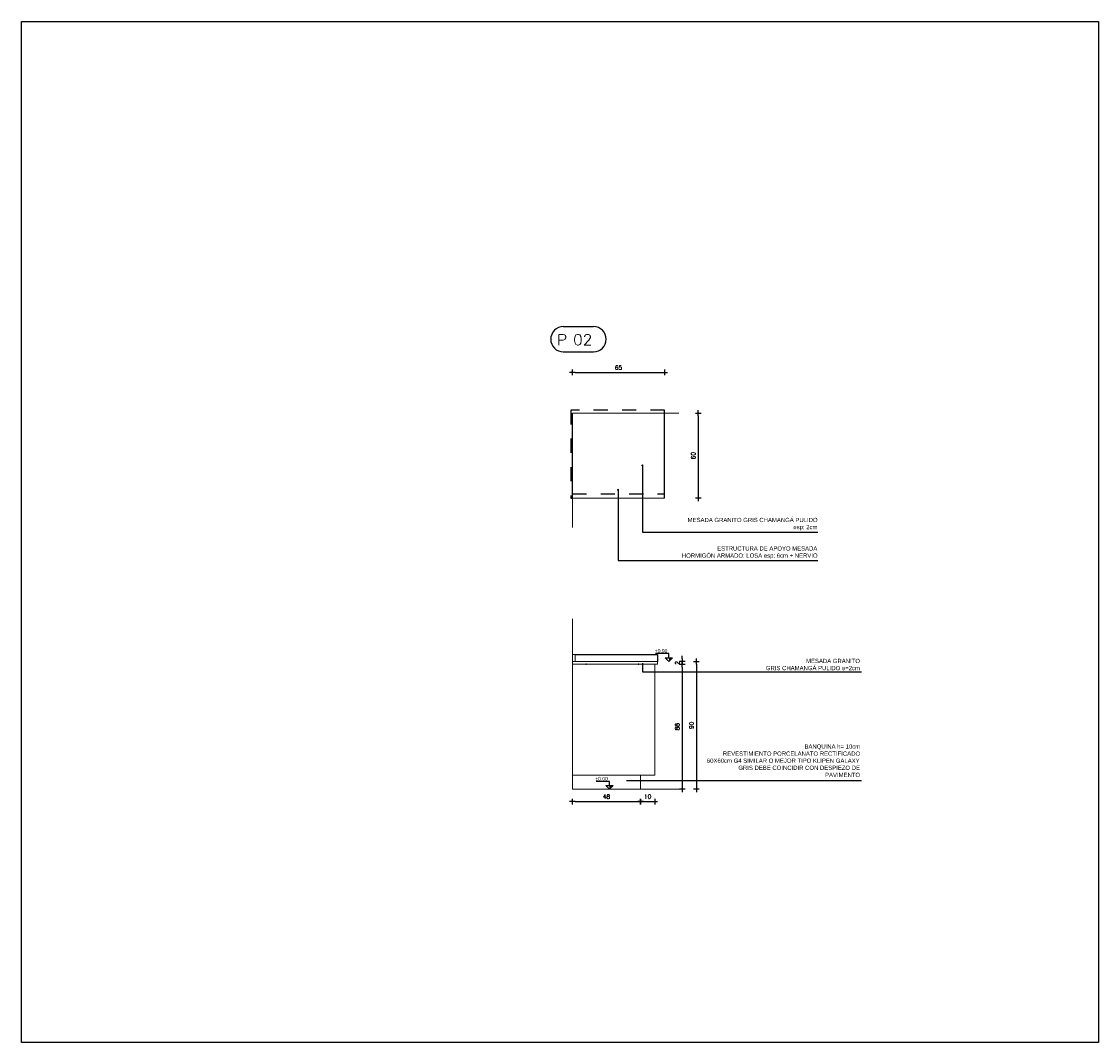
# Model space of a CAD drawing. Header units: millimetres. Extents: x 2889.7 to 2958.5, y 1033.7 to 1094.5.
# Tile 7 of 32: x 2919 to 2926.6, y 1077.3 to 1084.5. Entities that reach past the tile are written whole.
import ezdxf
from ezdxf.enums import TextEntityAlignment as Align

# ---------------------------------------------------------------- set-up
doc = ezdxf.new("R2010")
doc.units = ezdxf.units.MM
doc.linetypes.add('HIDDEN2', pattern=[4.7625, 3.175, -1.5875])
for name, color, linetype in [('0.05 GRIS 253', 253, 'Continuous'), ('1MUROS-MV3', 3, 'Continuous'), ('A EQUIPAMIENTO', 5, 'Continuous'), ('A Muro visto', 2, 'Continuous'), ('A PROYECCION 2', 2, 'Continuous'), ('A PROYECCION DISC', 9, 'HIDDEN2'), ('A TABIQUE', 2, 'Continuous'), ('ACOT-P', 2, 'Continuous'), ('D PAVIMENTO', 4, 'Continuous'), ('EQ EQUIPAMIENTO', 5, 'Continuous'), ('TEXTOS', 2, 'Continuous'), ('TXT COTA', 3, 'Continuous')]:
    doc.layers.add(name, color=color, linetype=linetype)
doc.styles.add('arial', font='arial.ttf')
doc.styles.add('ROMANS', font='romans.shx')
doc.styles.add('SaAS simplex', font='simplex.shx', dxfattribs={"width": 0.8})
doc.dimstyles.new('COTAS 125', dxfattribs={"dimscale": 0.01, "dimtxt": 15, "dimasz": 8, "dimexe": 5, "dimexo": 20, "dimgap": 10, "dimtad": 0, "dimzin": 9, "dimdsep": 46, "dimtxsty": 'SaAS simplex', "dimblk": 'OBLIQUE', "dimcen": 0, "dimclrd": 8, "dimclre": 8, "dimclrt": 256, "dimadec": 1, "dimazin": 0, "dimtfac": 1, "dimtmove": 2, "dimatfit": 3, "dimldrblk": 'OBLIQUE', "dimfxl": 10, "dimlwd": -1, "dimlwe": -1, "dimarcsym": 0})
doc.dimstyles.new('ESC20', dxfattribs={"dimtxt": 0.03, "dimasz": 0.02, "dimexe": 0, "dimexo": 0, "dimgap": 0.02, "dimtad": 1, "dimtoh": 1, "dimdec": 0, "dimlfac": 100, "dimzin": 12, "dimdsep": 46, "dimtxsty": 'ROMANS', "dimblk1": 'PUNTO', "dimblk2": 'PUNTO', "dimsah": 1, "dimcen": 0, "dimse1": 1, "dimse2": 1, "dimclrd": 1, "dimclre": 1, "dimadec": 0, "dimazin": 0, "dimtfac": 0.1, "dimtdec": 0, "dimtix": 1, "dimtmove": 2, "dimatfit": 3, "dimldrblk": 'PUNTO', "dimfxl": 1, "dimtvp": 0.7, "dimtolj": 1, "dimtzin": 0, "dimarcsym": 0})

# ---------------------------------------------------------------- blocks, each defined once
blk = doc.blocks.new('*U2')
for p, q in [((-0.273, 0.158), (0.153, 0.158)), ((-0.273, -0.198), (0.153, -0.198))]:
    blk.add_line(p, q)
for centre, start, end in [((-0.273, -0.02), 90, 270), ((0.153, -0.02), 270, 90)]:
    blk.add_arc(centre, 0.178, start, end)
at = {"style": 'ROMANS', "width": 1.1}
blk.add_text('P', height=0.15, dxfattribs=at).set_placement((-0.365, -0.102))
at = {"color": 0, "linetype": 'ByBlock', "style": 'ROMANS', "width": 1.05}
blk.add_attdef('NRO', text='', height=0.15, dxfattribs=at).set_placement((0, -0.027), align=Align.MIDDLE)
blk = doc.blocks.new('PUNTO')
for p, q in [((-1, 0), (1, 0)), ((0, 1), (0, -1))]:
    blk.add_line(p, q)
at = {"const_width": 0.3}
blk.add_lwpolyline([(-0.15, 0, 1), (0.15, 0, 1)], format="xyb", close=True, dxfattribs=at)
blk = doc.blocks.new('*D5')
at = {"layer": 'ACOT-P', "color": 8, "lineweight": -2, "transparency": 16777216}
blk.add_line((2922.8934, 1082.0172), (2923.5034, 1082.0172), dxfattribs=at)
at = {"layer": 'ACOT-P', "color": 8, "lineweight": -2, "transparency": 16777216, "xscale": 0.02, "yscale": 0.02, "zscale": 0.02, "rotation": 180}
blk.add_blockref('PUNTO', (2922.8734, 1082.0172), dxfattribs=at)
at = {"layer": 'ACOT-P', "color": 8, "lineweight": -2, "transparency": 16777216, "xscale": 0.02, "yscale": 0.02, "zscale": 0.02}
blk.add_blockref('PUNTO', (2923.5234, 1082.0172), dxfattribs=at)
at = {"layer": 'ACOT-P', "color": 0, "transparency": 16777216, "insert": (2923.1984, 1082.0522), "char_height": 0.03, "attachment_point": 5, "style": 'ROMANS'}
blk.add_mtext('\\A1;65', dxfattribs=at)
blk = doc.blocks.new('*D6')
at = {"layer": 'ACOT-P', "color": 8, "lineweight": -2, "transparency": 16777216}
blk.add_line((2923.7602, 1081.7113), (2923.7602, 1081.1513), dxfattribs=at)
at = {"layer": 'ACOT-P', "color": 8, "lineweight": -2, "transparency": 16777216, "xscale": 0.02, "yscale": 0.02, "zscale": 0.02}
for p, rotation in [((2923.7602, 1081.7313), 90), ((2923.7602, 1081.1313), 270)]:
    blk.add_blockref('PUNTO', p, dxfattribs=dict(at, rotation=rotation))
at = {"layer": 'ACOT-P', "color": 0, "transparency": 16777216, "insert": (2923.7252, 1081.4313), "char_height": 0.03, "attachment_point": 5, "rotation": 90, "style": 'ROMANS'}
blk.add_mtext('\\A1;60', dxfattribs=at)
blk = doc.blocks.new('_Oblique')
at = {"color": 0, "linetype": 'ByBlock', "lineweight": -2}
blk.add_line((-0.5, -0.5), (0.5, 0.5), dxfattribs=at)
blk = doc.blocks.new('*D8')
at = {"layer": 'ACOT-P', "color": 8, "lineweight": -2, "transparency": 16777216}
blk.add_line((2922.8934, 1078.9945), (2923.3334, 1078.9945), dxfattribs=at)
at = {"layer": 'ACOT-P', "color": 8, "lineweight": -2, "transparency": 16777216, "xscale": 0.02, "yscale": 0.02, "zscale": 0.02, "rotation": 180}
blk.add_blockref('PUNTO', (2922.8734, 1078.9945), dxfattribs=at)
at = {"layer": 'ACOT-P', "color": 8, "lineweight": -2, "transparency": 16777216, "xscale": 0.02, "yscale": 0.02, "zscale": 0.02}
blk.add_blockref('PUNTO', (2923.3534, 1078.9945), dxfattribs=at)
at = {"layer": 'ACOT-P', "color": 0, "transparency": 16777216, "insert": (2923.1134, 1079.0295), "char_height": 0.03, "attachment_point": 5, "style": 'ROMANS'}
blk.add_mtext('\\A1;48', dxfattribs=at)
blk = doc.blocks.new('*D9')
at = {"layer": 'ACOT-P', "color": 8, "lineweight": -2, "transparency": 16777216}
blk.add_line((2923.6473, 1079.9413), (2923.6473, 1079.1013), dxfattribs=at)
at = {"layer": 'ACOT-P', "color": 8, "lineweight": -2, "transparency": 16777216, "xscale": 0.02, "yscale": 0.02, "zscale": 0.02}
for p, rotation in [((2923.6473, 1079.9613), 90), ((2923.6473, 1079.0813), 270)]:
    blk.add_blockref('PUNTO', p, dxfattribs=dict(at, rotation=rotation))
at = {"layer": 'ACOT-P', "color": 0, "transparency": 16777216, "insert": (2923.6123, 1079.5213), "char_height": 0.03, "attachment_point": 5, "rotation": 90, "style": 'ROMANS'}
blk.add_mtext('\\A1;88', dxfattribs=at)
blk = doc.blocks.new('*D10')
at = {"layer": 'ACOT-P', "color": 8, "lineweight": -2, "transparency": 16777216}
blk.add_line((2923.7473, 1079.9613), (2923.7473, 1079.1013), dxfattribs=at)
at = {"layer": 'ACOT-P', "color": 8, "lineweight": -2, "transparency": 16777216, "xscale": 0.02, "yscale": 0.02, "zscale": 0.02}
for p, rotation in [((2923.7473, 1079.9813), 90), ((2923.7473, 1079.0813), 270)]:
    blk.add_blockref('PUNTO', p, dxfattribs=dict(at, rotation=rotation))
at = {"layer": 'ACOT-P', "color": 0, "transparency": 16777216, "insert": (2923.7123, 1079.5313), "char_height": 0.03, "attachment_point": 5, "rotation": 90, "style": 'ROMANS'}
blk.add_mtext('\\A1;90', dxfattribs=at)
blk = doc.blocks.new('*D11')
at = {"layer": 'ACOT-P', "color": 8, "lineweight": -2, "transparency": 16777216}
for p, q in [((2923.6473, 1080.0013), (2923.6473, 1080.0213)), ((2923.6473, 1079.9813), (2923.6473, 1079.9613)), ((2923.6473, 1079.9413), (2923.6473, 1079.9213))]:
    blk.add_line(p, q, dxfattribs=at)
at = {"layer": 'ACOT-P', "color": 8, "lineweight": -2, "transparency": 16777216, "xscale": 0.02, "yscale": 0.02, "zscale": 0.02}
for p, rotation in [((2923.6473, 1079.9813), 270), ((2923.6473, 1079.9613), 90)]:
    blk.add_blockref('PUNTO', p, dxfattribs=dict(at, rotation=rotation))
at = {"layer": 'ACOT-P', "color": 0, "transparency": 16777216, "insert": (2923.6123, 1079.9713), "char_height": 0.03, "attachment_point": 5, "rotation": 90, "style": 'ROMANS'}
blk.add_mtext('\\A1;2', dxfattribs=at)
blk = doc.blocks.new('*D12')
at = {"layer": 'ACOT-P', "color": 8, "lineweight": -2, "transparency": 16777216}
blk.add_line((2923.3734, 1078.9945), (2923.4334, 1078.9945), dxfattribs=at)
at = {"layer": 'ACOT-P', "color": 8, "lineweight": -2, "transparency": 16777216, "xscale": 0.02, "yscale": 0.02, "zscale": 0.02, "rotation": 180}
blk.add_blockref('PUNTO', (2923.3534, 1078.9945), dxfattribs=at)
at = {"layer": 'ACOT-P', "color": 8, "lineweight": -2, "transparency": 16777216, "xscale": 0.02, "yscale": 0.02, "zscale": 0.02}
blk.add_blockref('PUNTO', (2923.4534, 1078.9945), dxfattribs=at)
at = {"layer": 'ACOT-P', "color": 0, "transparency": 16777216, "insert": (2923.4034, 1079.0295), "char_height": 0.03, "attachment_point": 5, "style": 'ROMANS'}
blk.add_mtext('\\A1;10', dxfattribs=at)

msp = doc.modelspace()

# ---------------------------------------------------------------- hatches: boundary and pattern name
at = {"layer": '0.05 GRIS 253'}
h = msp.add_hatch(dxfattribs=at)
h.set_pattern_fill('ANGLE', color=256)
h.set_pattern_definition([(0, (0, 0), (0, 6.985), [5.08, -1.905]), (90, (0, 0), (-6.985, 4e-16), [5.08, -1.905])])
h.paths.add_polyline_path([(2923.47342, 1079.98125), (2922.87342, 1079.98125), (2922.87342, 1079.96125), (2923.47342, 1079.96125)])
h.paths.add_polyline_path([(2922.89342, 1080.03125), (2922.87342, 1080.03125), (2922.87342, 1079.98125), (2922.89342, 1079.98125)])
at = {"layer": 'A TABIQUE'}
h = msp.add_hatch(color=256, dxfattribs=at)
h.dxf.hatch_style = 1
h.paths.add_polyline_path([(2923.55311, 1080.00645), (2923.5783, 1080.00645), (2923.55311, 1079.98125)])
h = msp.add_hatch(color=256, dxfattribs=at)
h.dxf.hatch_style = 1
h.paths.add_polyline_path([(2923.1346, 1079.10645), (2923.1598, 1079.10645), (2923.1346, 1079.08125)])

# ---------------------------------------------------------------- linework, layer by layer
msp.add_line((2923.25527, 1079.14177), (2924.91015, 1079.14177))
msp.add_lwpolyline([(2924.91015, 1079.90581), (2923.37025, 1079.90581), (2923.37025, 1079.96998)])
for p in [(2922.96966, 1079.96125), (2923.33966, 1079.96125)]:
    msp.add_point(p)
at = {"layer": '1MUROS-MV3', "color": 7}
msp.add_lwpolyline([(2918.99371, 1084.48969), (2926.57894, 1084.48969), (2926.57894, 1077.29717), (2918.99371, 1077.29717)], close=True, dxfattribs=at)
at = {"layer": 'A EQUIPAMIENTO'}
msp.add_line((2922.87342, 1081.13125), (2922.87342, 1081.73125), dxfattribs=at)
at = {"layer": 'A EQUIPAMIENTO', "color": 4}
msp.add_line((2923.52342, 1081.13125), (2923.52342, 1081.73125), dxfattribs=at)
at = {"layer": 'A Muro visto', "color": 3}
for p, q in [((2922.89342, 1080.03125), (2923.47342, 1080.03125)), ((2923.47342, 1080.03125), (2923.47342, 1079.98125))]:
    msp.add_line(p, q, dxfattribs=at)
at = {"layer": 'A PROYECCION 2', "color": 4, "linetype": 'Continuous', "lineweight": 13}
for p, q in [((2922.87342, 1079.18125), (2922.87342, 1080.28134)), ((2923.45342, 1079.96125), (2923.45342, 1079.18125)), ((2922.87342, 1079.18125), (2922.87342, 1079.08125)), ((2922.87342, 1079.18125), (2923.35445, 1079.18125)), ((2923.35342, 1079.18125), (2923.35342, 1079.08125)), ((2923.45342, 1079.18125), (2923.35445, 1079.18125)), ((2922.87342, 1079.08125), (2923.6396, 1079.08125))]:
    msp.add_line(p, q, dxfattribs=at)
msp.add_lwpolyline([(2923.62342, 1081.73125), (2922.87342, 1081.73125), (2922.87342, 1080.92462)], dxfattribs=at)
at = {"layer": 'A PROYECCION DISC', "color": 8, "ltscale": 0.01}
msp.add_line((2922.87342, 1081.16125), (2923.52342, 1081.16125), dxfattribs=at)
msp.add_lwpolyline([(2923.52342, 1081.73125), (2923.52342, 1081.75125), (2922.87342, 1081.75125), (2922.86342, 1081.75125), (2922.86342, 1081.13125), (2922.87342, 1081.13125)], dxfattribs=at)
at = {"layer": 'A TABIQUE'}
for p, q in [((2923.55311, 1079.98125), (2923.52792, 1080.00645)), ((2923.52792, 1080.00645), (2923.5783, 1080.00645)), ((2923.55311, 1079.98125), (2923.5783, 1080.00645)), ((2923.1346, 1079.08125), (2923.10941, 1079.10645)), ((2923.10941, 1079.10645), (2923.1598, 1079.10645)), ((2923.1346, 1079.08125), (2923.1598, 1079.10645))]:
    msp.add_line(p, q, dxfattribs=at)
for points in [[(2923.55311, 1080.00645), (2923.55311, 1080.03645), (2923.45936, 1080.03645)], [(2923.1346, 1079.10645), (2923.1346, 1079.13645), (2923.04085, 1079.13645)]]:
    msp.add_lwpolyline(points, dxfattribs=at)
at = {"layer": 'D PAVIMENTO', "color": 1, "linetype": 'Continuous', "lineweight": 13}
for p, q in [((2922.87342, 1079.98125), (2923.47342, 1079.98125)), ((2922.87342, 1079.96125), (2923.47342, 1079.96125)), ((2923.47342, 1079.98125), (2923.47342, 1079.96125))]:
    msp.add_line(p, q, dxfattribs=at)
for points in [[(2922.87342, 1081.13125), (2923.52342, 1081.13125), (2923.52342, 1081.73125), (2922.87342, 1081.73125)], [(2922.87342, 1081.73125), (2922.87342, 1081.13125), (2923.52342, 1081.13125), (2923.52342, 1081.73125)], [(2922.87342, 1079.98125), (2922.89342, 1079.98125), (2922.89342, 1080.03125), (2922.87342, 1080.03125)]]:
    msp.add_lwpolyline(points, close=True, dxfattribs=at)
at = {"layer": 'EQ EQUIPAMIENTO'}
msp.add_lwpolyline([(2922.87342, 1081.13125), (2922.87342, 1081.73125)], dxfattribs=at)

# ---------------------------------------------------------------- block references
at = {"layer": 'TXT COTA', "xscale": 0.5, "yscale": 0.5, "zscale": 0.5}
msp.add_blockref('*U2', (2922.94614, 1082.26133), dxfattribs=at).add_auto_attribs({'NRO': '02'})

# ---------------------------------------------------------------- texts
at = {"layer": 'TEXTOS', "char_height": 0.03, "style": 'arial'}
for s, insert, width, attachment_point in [('\\pi0.17031;{\\C2;MESADA GRANITO GRIS CHAMANGÁ PULIDO\\P\\pi0.91468;esp: 2cm}', (2923.51511, 1080.90417), 1.0804819, 7), ('\\pi0.37814;{\\C2;ESTRUCTURA DE APOYO MESADA\\P\\pi0.12975;HORMIGÓN ARMADO: LOSA esp: 6cm + NERVIO }', (2923.51511, 1080.70334), 1.0804819, 7), ('\\pi0.2951;MESADA GRANITO \\P\\pi0.01204;GRIS CHAMANGÁ PULIDO e=2cm', (2924.22437, 1079.99989), 0.6696665, 1), ('\\pi0.6938;{\\C2;BANQUINA h= 10cm\\P\\pi0.1193;REVESTIMIENTO PORCELANATO RECTIFICADO  \\P\\pi0.0063551;60X60cm G4 SIMILAR O MEJOR TIPO KLIPEN GALAXY\\P\\pi0.22802;GRIS DEBE COINCIDIR CON DESPIEZO DE \\P\\pi0.83876;PAVIMENTO}', (2923.81448, 1079.3973), 1.0804819, 1)]:
    msp.add_mtext(s, dxfattribs=dict(at, insert=insert, width=width, attachment_point=attachment_point))
at = {"layer": 'TXT COTA', "char_height": 0.025, "attachment_point": 9, "style": 'arial'}
for s, insert in [('+0.90', (2923.54257, 1080.04291)), ('±0.00', (2923.1229, 1079.14291))]:
    msp.add_mtext(s, dxfattribs=dict(at, insert=insert))

# ---------------------------------------------------------------- dimensions: what is measured, and where the dimension line sits
at = {"layer": 'ACOT-P'}
dim = msp.add_linear_dim(base=(2923.52342, 1082.01721), p1=(2922.87342, 1081.73125), p2=(2923.52342, 1081.62592), dimstyle='ESC20', override={"dimclrd": 8}, dxfattribs=at)
dim.commit()
dim.dimension.update_dxf_attribs({"geometry": '*D5', "text_midpoint": (2923.19842, 1082.05221)})
for base, p1, p2, angle, override, picture, middle in [((2923.76016, 1081.13125), (2923.60639, 1081.73125), (2923.60639, 1081.13125), 90, {"dimdec": 1, "dimclrd": 8}, '*D6', (2923.72516, 1081.43125)), ((2923.6473, 1079.96125), (2923.47342, 1079.98125), (2923.47342, 1079.96125), 90, {"dimclrd": 8}, '*D11', (2923.6123, 1079.97125)), ((2923.7473, 1079.08125), (2923.47342, 1079.98125), (2923.47342, 1079.08125), 90, {"dimclrd": 8}, '*D10', (2923.7123, 1079.53125)), ((2923.6473, 1079.08125), (2923.38579, 1079.96125), (2923.47342, 1079.08125), 90, {"dimclrd": 8}, '*D9', (2923.6123, 1079.52125)), ((2923.35342, 1078.99453), (2922.87342, 1079.08125), (2923.35342, 1079.08125), 0, {"dimclrd": 8}, '*D8', (2923.11342, 1079.02953)), ((2923.45342, 1078.99453), (2923.35342, 1079.08125), (2923.45342, 1079.08125), 180, {"dimclrd": 8}, '*D12', (2923.40342, 1079.02953))]:
    dim = msp.add_linear_dim(base=base, p1=p1, p2=p2, angle=angle, dimstyle='ESC20', override=override, dxfattribs=at)
    dim.commit()
    dim.dimension.update_dxf_attribs({"geometry": picture, "text_midpoint": middle})

# ---------------------------------------------------------------- leaders
for points in [[(2923.36637, 1081.36184), (2923.36637, 1080.892), (2924.60265, 1080.892)], [(2923.19511, 1081.19011), (2923.19511, 1080.692), (2924.60265, 1080.692)]]:
    msp.add_leader(points, dimstyle='COTAS 125', override={"dimtxt": 5, "dimasz": 6, "dimldrblk": 'DotSmall'})

doc.saveas('drawing.dxf')
